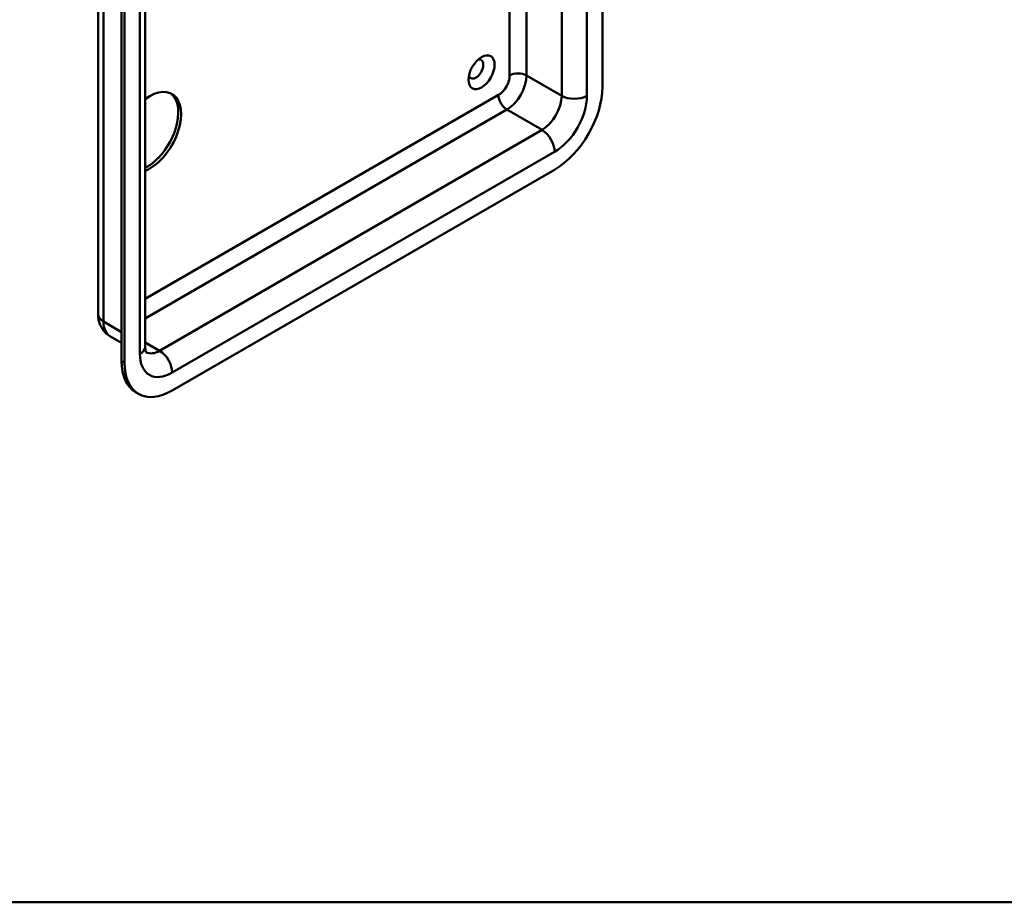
# Model space of a CAD drawing. Header units: millimetres. Extents: x 20 to 833, y 20 to 574.
# Tile 2 of 8: x 339 to 438, y 20 to 109. Entities that reach past the tile are written whole.
import ezdxf

# ---------------------------------------------------------------- set-up
doc = ezdxf.new("R2010")
doc.units = ezdxf.units.MM
doc.header["$LTSCALE"] = 2
for name, color, linetype, lineweight in [('Sichtbare Kanten(DIN)', 7, 'Continuous', 50), ('Sichtbare tangentiale Kanten(DIN)', 7, 'Continuous', 50), ('Skizziergeometrie(DIN)', 7, 'Continuous', 50)]:
    doc.layers.add(name, color=color, linetype=linetype, lineweight=lineweight)

# ---------------------------------------------------------------- blocks, each defined once
blk = doc.blocks.new('Ränder Standardrahmen')
at = {"layer": 'Skizziergeometrie(DIN)', "flags": 128}
blk.add_lwpolyline([(10, 10), (10, 287), (410, 287), (410, 10), (10, 10)], dxfattribs=at)

msp = doc.modelspace()

# ---------------------------------------------------------------- linework, layer by layer
at = {"layer": 'Sichtbare Kanten(DIN)'}
for p, q in [((397.3654, 102.006), (397.3654, 169.2853)), ((346.6336, 79.1441), (346.6336, 146.4234)), ((351.365, 75.8781), (351.365, 143.1574)), ((348.9993, 141.6877), (348.9993, 74.4084)), ((349.2821, 141.5244), (349.2821, 74.2451)), ((354.0905, 71.469), (392.5571, 93.6777)), ((347.8236, 76.9444), (348.9993, 76.2655)), ((350.6905, 71.1322), (350.4076, 71.2955))]:
    msp.add_line(p, q, dxfattribs=at)
msp.add_ellipse((385.2032, 103.4757), major_axis=(0.93, 1.6108), ratio=0.5773503, dxfattribs=at)
for centre, major_axis, start_param, end_param in [((384.6375, 103.8023), (-0.53, -0.918), 5.8272815, 9.8806818), ((351.8277, 97.4336), (2.23, 3.8625), 3.7797292, 7.2158451), ((351.5449, 97.5969), (2.23, 3.8625), 3.869916, 6.2197251), ((392.5571, 99.2299), (3.4, 5.889), 3.9269908, 5.4977871), ((353.8076, 77.1845), (-3.4, -5.889), 5.4977871, 6.2831853), ((354.0905, 77.0212), (-3.4, -5.889), 5.4977871, 7.0685835)]:
    msp.add_ellipse(centre, major_axis=major_axis, ratio=0.5773503, start_param=start_param, end_param=end_param, dxfattribs=at)
for points, knots in [([(347.8236, 76.9444), (347.6455, 77.0471), (347.4822, 77.1746), (347.2025, 77.4577), (347.086, 77.6127), (346.8993, 77.928), (346.8286, 78.0883), (346.723, 78.4028), (346.6878, 78.5572), (346.6431, 78.857), (346.6336, 79.0026), (346.6336, 79.1441)], [2.35619449, 2.35619449, 2.35619449, 2.35619449, 2.51327412, 2.51327412, 2.67035376, 2.67035376, 2.82743339, 2.82743339, 2.98451302, 2.98451302, 3.14159265, 3.14159265, 3.14159265, 3.14159265]), ([(351.4739, 75.2862), (351.4739, 75.2862), (351.4719, 75.2888), (351.4609, 75.3074), (351.4463, 75.3356), (351.4146, 75.4297), (351.3978, 75.4955), (351.373, 75.6623), (351.365, 75.7631), (351.365, 75.8781)], [2.59599132, 2.59599132, 2.59599132, 2.59599132, 2.67035376, 2.67035376, 2.82743339, 2.82743339, 2.98451302, 2.98451302, 3.14159265, 3.14159265, 3.14159265, 3.14159265])]:
    msp.add_open_spline(points, degree=3, knots=knots, dxfattribs=at)
at = {"layer": 'Sichtbare tangentiale Kanten(DIN)'}
for p, q in [((395.8098, 101.1079), (395.8098, 168.3872)), ((347.1608, 78.4092), (347.1608, 145.6886)), ((350.8378, 142.4226), (350.8378, 75.1433)), ((393.2642, 128.5547), (393.2642, 101.1079)), ((389.7287, 103.1491), (389.7287, 126.3656)), ((388.0316, 125.3858), (388.0316, 103.1491)), ((389.7287, 103.1491), (393.2642, 101.1079)), ((386.9002, 101.1895), (351.365, 80.6732)), ((351.365, 78.7136), (387.7488, 99.7198)), ((387.7488, 99.7198), (391.2843, 97.6786)), ((391.2843, 97.6786), (352.8177, 75.4699)), ((354.0905, 73.2653), (392.5571, 95.474)), ((347.1608, 78.4092), (348.9993, 77.3478)), ((351.365, 76.3086), (352.8177, 75.4699)), ((349.2821, 74.2451), (348.9993, 74.4084))]:
    msp.add_line(p, q, dxfattribs=at)
for centre, major_axis, start_param, end_param in [((386.9002, 102.4959), (-0.8, -1.3856), 0.7853982, 2.3561945), ((387.7488, 102.006), (1.4, 2.4249), 3.9269908, 5.4977871), ((388.8801, 102.6592), (-1.2, 0), 3.9269908, 5.4977871), ((387.7488, 100.6996), (-0.6, 1.0392), 0.7853982, 2.3561945), ((391.2843, 99.9648), (-1.4, -2.4249), 0.7853982, 2.3561945), ((392.5571, 99.2299), (2.3, 3.9837), 3.9269908, 5.4977871), ((394.537, 101.8427), (-1.8, 0), 0.7853982, 2.3561945), ((391.2843, 96.2089), (-0.9, 1.5588), 3.9269908, 5.4977871), ((348.4336, 79.1441), (-1.8, 0), 0, 0.7853982), ((349.4236, 79.7156), (-1.6, -2.7713), 5.4977871, 6.2831853), ((349.565, 75.8781), (1.8, 0), 5.4977871, 6.2831853), ((352.8177, 77.756), (-1.4, -2.4249), 0.0307168, 0.7853982), ((352.8177, 74.0002), (-0.9, 1.5588), 3.9269908, 5.4977871), ((354.0905, 77.0212), (-2.3, -3.9837), 5.4977871, 7.0685835)]:
    msp.add_ellipse(centre, major_axis=major_axis, ratio=0.5773503, start_param=start_param, end_param=end_param, dxfattribs=at)

# ---------------------------------------------------------------- block references
at = {"xscale": 2, "yscale": 2, "zscale": 2}
msp.add_blockref('Ränder Standardrahmen', (0, 0), dxfattribs=at)

doc.saveas('drawing.dxf')
